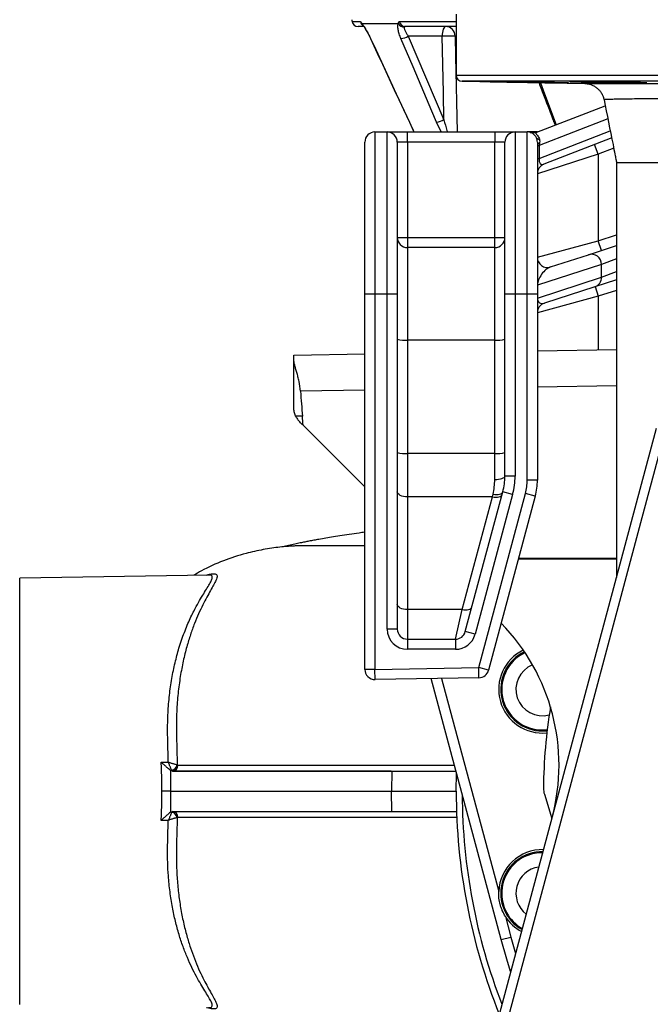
# Model space of a CAD drawing. Header units: millimetres. Extents: x 5446 to 11368, y 2068 to 15413.
# Tile 2 of 9: x 5446 to 6999, y 3293 to 5720. Entities that reach past the tile are written whole.
import ezdxf

# ---------------------------------------------------------------- set-up
doc = ezdxf.new("R2010")
doc.units = ezdxf.units.MM
doc.header["$LTSCALE"] = 5

msp = doc.modelspace()

# ---------------------------------------------------------------- linework, layer by layer
at = {"color": 7, "linetype": 'Continuous', "lineweight": 25}
for p, q in [((6521.3, 5733.6), (6521.3, 5583.1)), ((6292.8, 5703.3), (6279.6, 5703.3)), ((6378.9, 5709.8), (6289.2, 5709.8)), ((6521.3, 5703.3), (6395.6, 5703.3)), ((6486.9, 5679.2), (6403.4, 5679.2)), ((6403.4, 5679.2), (6491, 5473.5)), ((6536, 5568.1), (6837.8, 5562.8)), ((6872.9, 5566.9), (6872.9, 5565.5)), ((6720, 5442.8), (6888.4, 5508)), ((6761.8, 5468.7), (6764.9, 5460.2)), ((6321.3, 5443.3), (6321.3, 5043.3)), ((6321.3, 5443.3), (6351.3, 5443.3)), ((6351.3, 5043.3), (6351.3, 5443.3)), ((6351.3, 5443.3), (6401.3, 5443.3)), ((6401.3, 5418.3), (6401.3, 5443.3)), ((6401.3, 5443.3), (6616.3, 5443.3)), ((6616.3, 5443.3), (6616.3, 5418.3)), ((6616.3, 5443.3), (6666.3, 5443.3)), ((6666.3, 5443.3), (6666.3, 5043.3)), ((6666.3, 5443.3), (6696.3, 5443.3)), ((6721.3, 5443.3), (6696.3, 5443.3)), ((6696.3, 5043.3), (6696.3, 5443.3)), ((6296.3, 5043.3), (6296.3, 5418.3)), ((6376.3, 5418.3), (6376.3, 5043.3)), ((6401.3, 5418.3), (6376.3, 5418.3)), ((6401.3, 5418.3), (6401.3, 5183.3)), ((6616.3, 5418.3), (6401.3, 5418.3)), ((6641.3, 5418.3), (6616.3, 5418.3)), ((6616.3, 5183.3), (6616.3, 5418.3)), ((6641.3, 5043.3), (6641.3, 5418.3)), ((6721.3, 5418.2), (6721.3, 5043.3)), ((6904.3, 5428.4), (6737.3, 5363.7)), ((6871.3, 5388.8), (6862.3, 5412.1)), ((6721.3, 5410.2), (6725.7, 5410.2)), ((6871.3, 5388.8), (6721.3, 5340.4)), ((6725.7, 5410.2), (6725.7, 5378.1)), ((6871.3, 5388.8), (6871.3, 5174.9)), ((6721.3, 5378.1), (6725.7, 5378.1)), ((6916.3, 5368.2), (6916.3, 4345.3)), ((6376.3, 5183.3), (6401.3, 5183.3)), ((6401.3, 5183.3), (6401.3, 5158.3)), ((6401.3, 5183.3), (6616.3, 5183.3)), ((6616.3, 5158.3), (6616.3, 5183.3)), ((6616.3, 5183.3), (6641.3, 5183.3)), ((6721.3, 5134.3), (6871.3, 5174.9)), ((6879, 5151.1), (6871.3, 5174.9)), ((6401.3, 5158.3), (6401.3, 4930.1)), ((6616.3, 5158.3), (6401.3, 5158.3)), ((6616.3, 4930.1), (6616.3, 5158.3)), ((6847, 5140.7), (6916.3, 5163.2)), ((6754, 5110.5), (6847, 5140.7)), ((6879.5, 5116.9), (6721.5, 5065.6)), ((6879.5, 5085.4), (6879.5, 5116.9)), ((6721.5, 5034), (6879.5, 5085.4)), ((6916.3, 5079.1), (6862.4, 5061.6)), ((6721.3, 5065.6), (6721.5, 5065.6)), ((6721.5, 5065.6), (6721.5, 5034)), ((6862.4, 5061.6), (6738.6, 5021.3)), ((6863.6, 5062), (6871.3, 5038.2)), ((6321.3, 5043.3), (6296.3, 5043.3)), ((6296.3, 4118.8), (6296.3, 5043.3)), ((6321.3, 5043.3), (6321.3, 4118.8)), ((6351.3, 5043.3), (6321.3, 5043.3)), ((6351.3, 4218.3), (6351.3, 5043.3)), ((6376.3, 5043.3), (6351.3, 5043.3)), ((6376.3, 5043.3), (6376.3, 4218.3)), ((6666.3, 5043.3), (6641.3, 5043.3)), ((6641.3, 4595.3), (6641.3, 5043.3)), ((6696.3, 5043.3), (6666.3, 5043.3)), ((6666.3, 5043.3), (6666.3, 4595.3)), ((6721.3, 5043.3), (6696.3, 5043.3)), ((6696.3, 4584.8), (6696.3, 5043.3)), ((6721.3, 5043.3), (6721.3, 4584.8)), ((6871.3, 5038.2), (6721.3, 4997.6)), ((6721.3, 5034), (6721.5, 5034)), ((6401.3, 4930.1), (6401.3, 4650.8)), ((6616.3, 4930.1), (6401.3, 4930.1)), ((6616.3, 4650.8), (6616.3, 4930.1)), ((6721.3, 4903.8), (6916.3, 4907.2)), ((6121.3, 4893.3), (6296.3, 4896.4)), ((6121.3, 4882.9), (6121.3, 4893.3)), ((6121.3, 4764), (6121.3, 4882.9)), ((6142.6, 4742.9), (6125.8, 4743.2)), ((6144.1, 4720.5), (6296.3, 4568.3)), ((6481.9, 2724.7), (7014.6, 4713)), ((6401.3, 4650.8), (6401.3, 4543.8)), ((6616.3, 4650.8), (6401.3, 4650.8)), ((6616.3, 4586.7), (6616.3, 4650.8)), ((6666.3, 4595.3), (6641.3, 4595.3)), ((6721.3, 4584.8), (6696.3, 4584.8)), ((6401.3, 4543.8), (6401.3, 4266.1)), ((6610.4, 4543.8), (6401.3, 4543.8)), ((6535.9, 4266.1), (6610.4, 4543.8)), ((6543.8, 4211.8), (6636.2, 4556.5)), ((6660.3, 4550), (6568, 4205.4)), ((6577, 4123.2), (6692, 4552.4)), ((6716.2, 4546), (6601.2, 4116.7)), ((6610.4, 4543.8), (6612, 4550.8)), ((6660.3, 4550), (6636.2, 4556.5)), ((6716.2, 4546), (6692, 4552.4)), ((5911.3, 4351.4), (5446.3, 4343.3)), ((5446.3, 3818.3), (5446.3, 4343.3)), ((6401.3, 4266.1), (6401.3, 4193.3)), ((6535.9, 4266.1), (6401.3, 4266.1)), ((6519.7, 4193.3), (6535.9, 4266.1)), ((6376.3, 4218.3), (6351.3, 4218.3)), ((6568, 4205.4), (6543.8, 4211.8)), ((6401.3, 4193.3), (6519.7, 4193.3)), ((6401.3, 4193.3), (6401.3, 4168.3)), ((6519.7, 4193.3), (6519.7, 4168.3)), ((6519.7, 4168.3), (6401.3, 4168.3)), ((6321.3, 4118.8), (6296.3, 4118.8)), ((6321.3, 4118.8), (6577, 4123.2)), ((6321.7, 4093.8), (6321.3, 4118.8)), ((6577.5, 4098.2), (6577, 4123.2)), ((6601.2, 4116.7), (6577, 4123.2)), ((6577.5, 4098.2), (6321.7, 4093.8)), ((6631.9, 3452.7), (6459.5, 4096.2)), ((5794.8, 3889.9), (5812.2, 3889.9)), ((5822.3, 3868.3), (6362.8, 3868.3)), ((6362.8, 3868.3), (6362.2, 3818.3)), ((6362.8, 3868.3), (6520.6, 3868.3)), ((6521.3, 3818.3), (6522, 3863.1)), ((5446.3, 3293.3), (5446.3, 3818.3)), ((5817.8, 3818.3), (6362.2, 3818.3)), ((6362.2, 3818.3), (6521.3, 3818.3)), ((6362.8, 3768.3), (6362.2, 3818.3)), ((6738.5, 3811.1), (6756.9, 3750.9)), ((5822.3, 3768.3), (6362.8, 3768.3)), ((6362.8, 3768.3), (6522.1, 3768.3)), ((5812.2, 3746.7), (5794.8, 3746.7)), ((6642.4, 3510), (6656.1, 3459.2)), ((6631.9, 3452.7), (6656.1, 3459.2))]:
    msp.add_line(p, q, dxfattribs=at)
at = {"color": 8, "linetype": 'Continuous', "lineweight": 25}
for p, q in [((6264.9, 5715.2), (6285.4, 5715.2)), ((6381.9, 5715.2), (6521.3, 5715.2)), ((6521.3, 5679.2), (6518.7, 5679.2)), ((6310.5, 5673.4), (6310.3, 5673.4)), ((6521.3, 5583.1), (9471.3, 5583.1)), ((9456.6, 5568.1), (6536, 5568.1)), ((6406.2, 5467.7), (6406, 5467.7)), ((6406.2, 5467.7), (6417.3, 5443.3)), ((6484, 5443.3), (6473.1, 5467.7)), ((6894.8, 5475.7), (6725.7, 5410.2)), ((6765.4, 5467.7), (6767.6, 5461.2)), ((6725.7, 5378.1), (6900.8, 5445.8)), ((6909.3, 5403.5), (6871.3, 5388.8)), ((6871.3, 5174.9), (6916.3, 5189.5)), ((6916.3, 5130.9), (6879.5, 5116.9)), ((6879.5, 5085.4), (6916.3, 5099.3)), ((6916.3, 5052.8), (6871.3, 5038.2)), ((6871.3, 5038.2), (6871.3, 4906.4)), ((6296.3, 4806.8), (6137.9, 4804.1)), ((6916.3, 4817.7), (6721.3, 4814.2)), ((6675.2, 4393.1), (6916.3, 4393.3)), ((6916.3, 4390.7), (6674.5, 4390.5)), ((6485.3, 4096.6), (6626.1, 3571)), ((6733.5, 3967), (6745.2, 3967.7)), ((6656.1, 3459.2), (6667.7, 3418.2))]:
    msp.add_line(p, q, dxfattribs=at)
at = {"color": 7, "linetype": 'Continuous', "lineweight": 25, "flags": 128}
for points in [[(6495.4, 5703.3), (6493.8, 5702.9), (6492.2, 5701.5), (6490.8, 5699.3), (6489.5, 5696.3), (6488.4, 5692.6), (6487.6, 5688.5), (6487.1, 5683.9), (6486.9, 5679.2)], [(6491, 5473.5), (6489.7, 5540), (6486.9, 5679.2)], [(6310.5, 5673.4), (6323.2, 5646.2), (6373.8, 5537.5), (6406.2, 5467.7)], [(6473.1, 5467.7), (6461.5, 5494.9), (6415.2, 5603.6), (6385.4, 5673.4)], [(6721.3, 5418.2), (6721.4, 5417.7), (6721.6, 5417.3), (6722, 5416.8), (6722.6, 5416.3), (6723.3, 5415.8), (6724.2, 5415.4), (6725.2, 5414.9), (6726.4, 5414.5)], [(7038.1, 4713.3), (7025.6, 4666.6), (6975.6, 4479.8), (6775.5, 3732.4), (6505.7, 2724.9)], [(6616.3, 4586.7), (6621.2, 4586.9), (6625.9, 4587.4), (6630.2, 4588.2), (6634, 4589.3), (6637.1, 4590.6), (6639.4, 4592), (6640.8, 4593.7), (6641.3, 4595.3)], [(6401.3, 4543.8), (6396.4, 4544.1), (6391.7, 4544.8), (6387.4, 4546), (6383.6, 4547.6), (6380.5, 4549.6), (6378.2, 4551.8), (6376.8, 4554.2), (6376.3, 4556.7)], [(6610.4, 4543.8), (6614.7, 4543.2), (6618.9, 4543), (6622.9, 4543.2), (6626.4, 4543.9), (6629.4, 4544.9), (6631.8, 4546.4), (6633.5, 4548.2), (6634.5, 4550.2)], [(6612, 4550.8), (6616.4, 4550.1), (6620.6, 4549.8), (6624.6, 4550), (6628.1, 4550.6), (6631.1, 4551.5), (6633.5, 4552.9), (6635.2, 4554.6), (6636.2, 4556.5)], [(6401.3, 4266.1), (6396.4, 4266.3), (6391.7, 4267), (6387.4, 4268.2), (6383.6, 4269.8), (6380.5, 4271.8), (6378.2, 4274), (6376.8, 4276.4), (6376.3, 4278.9)], [(6535.9, 4266.1), (6540.3, 4265.4), (6544.5, 4265.2), (6548.4, 4265.4), (6552, 4266.1), (6555, 4267.2), (6557.4, 4268.6), (6559.1, 4270.4), (6560.1, 4272.5)], [(6655.3, 3374.5), (6645.7, 3404.7), (6631.9, 3452.7)]]:
    msp.add_lwpolyline(points, dxfattribs=at)
at = {"color": 8, "linetype": 'Continuous', "lineweight": 25, "flags": 128}
for points in [[(6518.7, 5679.2), (6519.7, 5629.2), (6523.5, 5443.3)], [(6728.6, 5564.7), (6738.9, 5537.5), (6765.4, 5467.7)], [(6765.4, 5467.7), (6763.8, 5467.8), (6762.6, 5468), (6761.9, 5468.5), (6761.7, 5468.7)]]:
    msp.add_lwpolyline(points, dxfattribs=at)
at = {"color": 7, "linetype": 'Continuous', "lineweight": 25}
for centre, radius, start, end in [((6289.4, 5720.4), 25, 181, 191.8942), ((6279.6, 5718.3), 15, 191.8942, 270), ((6392.7, 5717.9), 16, 210.4911, 272.2484), ((6396, 5717.6), 14.3, 189.4836, 268.4623), ((6494.6, 5679.2), 24.1, 359.9586, 88.0028), ((6379.3, 5722.8), 49.8, 277.0796, 298.8921), ((6502.8, 5335.4), 344.1, 87.3494, 92.6506), ((6536.3, 5583.1), 15, 180, 269), ((6467.1, 5516.9), 49.5, 276.9936, 298.9382), ((6321.3, 5418.3), 25, 90, 180), ((6351.3, 5418.3), 25, 0, 90), ((6666.3, 5418.3), 25, 90, 180), ((6696.3, 5418.3), 25, 24.5174, 90), ((6710.9, 5466.1), 25, 252.9548, 291.1613), ((6725.1, 5433.2), 7.53, 216.5017, 278.4924), ((6746.3, 5340.4), 25, 111.1613, 180), ((6401.3, 5183.3), 25, 180, 270), ((6616.3, 5183.3), 25, 270, 0), ((6746.3, 5134.3), 25, 180, 288), ((6854.5, 5116.9), 25, 0.0253, 107.6353), ((6854.7, 5085.2), 24.8, 288.1567, 0.4861), ((6746.3, 4997.6), 25, 108, 180), ((6395.1, 5003.4), 73.6, 255.2041, 274.8338), ((6622.5, 5003.4), 73.6, 265.1662, 284.7959), ((6395.1, 4724.2), 73.6, 255.2041, 274.8338), ((6622.5, 4724.2), 73.6, 265.1662, 284.7959), ((6491.3, 4595.3), 150, 345, 0), ((6491.3, 4595.3), 175, 345, 0), ((6571.3, 4584.8), 125, 345, 0), ((6571.3, 4584.8), 150, 345, 0), ((6274.6, 3882.9), 500, 345.0022, 44.3484), ((6401.3, 4218.3), 50, 180, 270), ((6401.3, 4218.3), 25, 180, 270), ((6519.7, 4218.3), 25, 270, 345), ((6519.7, 4218.3), 50, 270, 345), ((6733.5, 4069.5), 107.5, 115.9424, 275.8973), ((6733.5, 4069.5), 100, 115.277, 276.8634), ((6733.5, 4069.5), 65, 111.8389, 285.0967), ((6321.3, 4118.8), 25, 180, 271), ((6577, 4123.2), 25, 271, 345), ((7996.3, 3818.3), 1260, 170.4965, 179.6498), ((5817.5, 3886.6), 16.9, 281.5624, 349.1315), ((5821.8, 3882.4), 14.2, 273.4128, 1.068), ((7996.3, 3818.3), 1475, 180, 201.8483), ((6786.3, 3825.7), 50, 179.6498, 196.9913), ((5817.5, 3750.1), 16.9, 10.8685, 78.4376), ((5821.8, 3754.2), 14.2, 358.932, 86.5872), ((6733.5, 3567.1), 107.5, 88.4522, 177.9161), ((6733.5, 3567.1), 100, 89.4822, 112.5), ((6733.5, 3567.1), 100, 112.5, 240.5221), ((6733.5, 3567.1), 65, 97.6261, 232.3782), ((6733.5, 3567.1), 107.5, 212.0839, 241.5521)]:
    msp.add_arc(centre, radius, start, end, dxfattribs=at)
at = {"color": 8, "linetype": 'Continuous', "lineweight": 25}
for centre, radius, start, end in [((6300, 5718.2), 15, 191.6598, 234.9967), ((6300.6, 5714.3), 12.2, 201.3506, 223.2218), ((6733.5, 4069.5), 102.5, 115.5015, 270), ((7996.3, 3818.3), 1460.3, 180.3055, 201.0642), ((6733.5, 3567.1), 102.5, 89.1216, 240.8827)]:
    msp.add_arc(centre, radius, start, end, dxfattribs=at)
at = {"color": 7, "linetype": 'Continuous', "lineweight": 25}
for centre, major_axis, ratio, start_param, end_param in [((6746.3, 5426.2), (16.4, 30.4), 0.421761, 2.178222, 2.33161), ((6746.3, 5394), (16.4, 30.4), 0.421761, 2.33161, 3.600562), ((6746.3, 5081.7), (20, 27.9), 0.526363, 0.620761, 2.50308), ((6746.3, 5050.1), (20, 27.9), 0.526363, 2.50308, 3.762353), ((6221.3, 5343), (1.8, 951.6), 0.105072, 2.173043, 2.253282)]:
    msp.add_ellipse(centre, major_axis=major_axis, ratio=ratio, start_param=start_param, end_param=end_param, dxfattribs=at)
for points, knots in [([(6285.4, 5715.2), (6285.5, 5715.2), (6285.8, 5715.1), (6286.3, 5714.5), (6286.5, 5714.2), (6287.1, 5713.2), (6287.5, 5712.6), (6288.3, 5711.3), (6288.7, 5710.6), (6289.2, 5709.8)], [0, 0, 0, 0, 0.25, 0.25, 0.5, 0.5, 0.75, 0.75, 1, 1, 1, 1]), ([(6289.2, 5709.8), (6289.8, 5709.1), (6290.5, 5708.3), (6292, 5706.3), (6292.8, 5705.2), (6294.5, 5702.7), (6295.4, 5701.4), (6297.2, 5698.5), (6298.2, 5697), (6301, 5692.1), (6302.9, 5688.6), (6306.8, 5681.1), (6308.7, 5677.3), (6310.5, 5673.4)], [0, 0, 0, 0, 0.125, 0.125, 0.25, 0.25, 0.375, 0.375, 0.5, 0.5, 0.75, 0.75, 1, 1, 1, 1]), ([(6291, 5706.6), (6291, 5706.6), (6291, 5706.6), (6291.2, 5706.3), (6291.6, 5706), (6291.7, 5705.9)], [0, 0, 0, 0, 0.273285, 0.912586, 1, 1, 1, 1]), ([(6291.7, 5705.9), (6291.8, 5705.7), (6292.2, 5705.3), (6293.6, 5703.5), (6295.7, 5700.5), (6298.4, 5696.1), (6301.6, 5690.6), (6305.1, 5684.1), (6308, 5678.2), (6309.7, 5674.6), (6310.3, 5673.4)], [0, 0, 0, 0, 0.070775, 0.171048, 0.295492, 0.435751, 0.588338, 0.749149, 0.918045, 1, 1, 1, 1]), ([(6385.4, 5673.4), (6383.8, 5677.3), (6382.3, 5681.1), (6380.5, 5686.7), (6380, 5688.5), (6379.1, 5692), (6378.7, 5693.7), (6378.1, 5696.9), (6377.9, 5698.5), (6377.6, 5701.4), (6377.5, 5702.8), (6377.6, 5705.2), (6377.7, 5706.3), (6378.2, 5708.3), (6378.5, 5709.1), (6378.9, 5709.8)], [0, 0, 0, 0, 0.25, 0.25, 0.375, 0.375, 0.5, 0.5, 0.625, 0.625, 0.75, 0.75, 0.875, 0.875, 1, 1, 1, 1]), ([(6378.9, 5709.8), (6378.9, 5710.6), (6379, 5711.3), (6379.2, 5712.6), (6379.5, 5713.2), (6380, 5714.2), (6380.3, 5714.5), (6381, 5715.1), (6381.5, 5715.2), (6381.9, 5715.2)], [0, 0, 0, 0, 0.25, 0.25, 0.5, 0.5, 0.75, 0.75, 1, 1, 1, 1]), ([(6395.6, 5703.3), (6395.1, 5703.3), (6394.6, 5703.2), (6393.8, 5702.7), (6393.5, 5702.4), (6393.3, 5702)], [0, 0, 0, 0, 0.5, 0.5, 1, 1, 1, 1]), ([(6393.3, 5702), (6393.1, 5701.5), (6393.1, 5700.9), (6393.1, 5699.6), (6393.3, 5698.9), (6393.7, 5697.3), (6393.9, 5696.4), (6394.6, 5694.5), (6395, 5693.5), (6396, 5691.5), (6396.5, 5690.5), (6397.7, 5688.3), (6398.3, 5687.2), (6400.3, 5683.8), (6401.7, 5681.5), (6403.4, 5679.2)], [0, 0, 0, 0, 0.125, 0.125, 0.25, 0.25, 0.375, 0.375, 0.5, 0.5, 0.625, 0.625, 0.75, 0.75, 1, 1, 1, 1]), ([(6310.3, 5673.4), (6332.6, 5625.4), (6364.5, 5556.8), (6396.4, 5488.3), (6406, 5467.7)], [0, 0, 0, 0, 0.7, 1, 1, 1, 1]), ([(6599.9, 5567.4), (6600.3, 5567.3), (6601.1, 5567.3), (6605, 5567.2), (6610.6, 5567.1), (6618.1, 5566.9), (6627, 5566.7), (6637.2, 5566.5), (6648.5, 5566.3), (6660.4, 5566.1), (6672.6, 5565.9), (6684.8, 5565.7), (6693.6, 5565.6), (6698.3, 5565.5), (6699.1, 5565.5)], [0, 0, 0, 0, 0.08909, 0.178181, 0.267273, 0.356373, 0.445473, 0.534585, 0.623698, 0.712821, 0.801945, 0.891073, 0.980201, 1, 1, 1, 1]), ([(6722.8, 5565.5), (6719.8, 5565.5), (6713.7, 5565.7), (6703.1, 5565.9), (6691.6, 5566.1), (6679.5, 5566.3), (6667.3, 5566.5), (6655.1, 5566.7), (6643.5, 5566.9), (6631.7, 5567), (6621.4, 5567.2), (6612.8, 5567.3), (6606.6, 5567.4), (6602.3, 5567.4), (6599.9, 5567.4), (6600, 5567.4), (6600, 5567.4)], [0, 0, 0, 0, 0.071449, 0.142898, 0.214897, 0.286896, 0.3589, 0.430903, 0.502904, 0.574904, 0.664733, 0.736709, 0.808684, 0.880659, 0.952635, 1, 1, 1, 1]), ([(6699.1, 5565.5), (6703.5, 5565.4), (6711, 5565.2), (6723, 5565), (6734, 5564.8), (6744.9, 5564.6), (6755.6, 5564.5), (6765.6, 5564.3), (6774.7, 5564.2), (6782.6, 5564.1), (6789.2, 5564), (6794.1, 5563.9), (6797.4, 5563.9), (6798.1, 5563.9), (6798.5, 5563.9)], [0, 0, 0, 0, 0.10916, 0.190153, 0.271146, 0.352144, 0.433141, 0.514135, 0.59513, 0.676113, 0.757097, 0.838068, 0.919039, 1, 1, 1, 1]), ([(6798.3, 5563.9), (6798.3, 5563.9), (6798.3, 5564), (6796, 5564), (6792.1, 5564.1), (6786.3, 5564.3), (6779.1, 5564.4), (6770.6, 5564.6), (6761.1, 5564.8), (6750.8, 5565), (6737.9, 5565.2), (6728.5, 5565.4), (6722.8, 5565.5)], [0, 0, 0, 0, 0.070926, 0.168085, 0.265243, 0.362412, 0.45958, 0.556763, 0.653947, 0.751144, 0.848341, 1, 1, 1, 1]), ([(6725.3, 5564.7), (6729.6, 5553.3), (6741.8, 5521.3), (6753.9, 5489.3), (6761.8, 5468.8)], [0, 0, 0, 0, 0.357425, 1, 1, 1, 1]), ([(6801.4, 5567.1), (6801.9, 5567.1), (6802.7, 5567), (6806.6, 5566.9), (6812.2, 5566.7), (6819.7, 5566.5), (6828.6, 5566.3), (6838.8, 5566.1), (6849.8, 5565.8), (6861.3, 5565.6), (6869, 5565.5), (6872.9, 5565.5)], [0, 0, 0, 0, 0.1124196, 0.2248511, 0.3372827, 0.4497298, 0.5621769, 0.6746371, 0.7870973, 0.8935487, 1, 1, 1, 1]), ([(6940.4, 5565.5), (6939.9, 5565.5), (6937.7, 5565.6), (6932.8, 5565.7), (6924.8, 5565.9), (6915.3, 5566.1), (6904.7, 5566.4), (6893.1, 5566.6), (6881.1, 5566.8), (6868.8, 5566.9), (6856.7, 5567.1), (6845, 5567.2), (6833.3, 5567.3), (6822.9, 5567.4), (6814.4, 5567.4), (6808.1, 5567.4), (6803.9, 5567.3), (6801.5, 5567.3), (6801.5, 5567.2), (6801.5, 5567.2)], [0, 0, 0, 0, 0.0193819, 0.0810391, 0.1426963, 0.2043614, 0.2660266, 0.3276945, 0.3893624, 0.451027, 0.5126915, 0.5743485, 0.6360054, 0.7129115, 0.774553, 0.8361945, 0.8978359, 0.9594773, 1, 1, 1, 1]), ([(6837.8, 5562.8), (6837.8, 5562.8), (6838, 5562.8), (6842.6, 5562.8), (6850.8, 5562.8), (6862.6, 5562.8), (6877.9, 5562.7), (6897, 5562.7), (6919.8, 5562.7), (6945.8, 5562.7), (6974.9, 5562.7), (7006.8, 5562.7), (7042.1, 5562.7), (7080.7, 5562.7), (7122.7, 5562.7), (7167.1, 5562.7), (7213.8, 5562.7), (7262.5, 5562.7), (7313.9, 5562.7), (7368.1, 5562.7), (7424.7, 5562.7), (7482.8, 5562.7), (7542.2, 5562.7), (7602.5, 5562.7), (7664.6, 5562.7), (7728.5, 5562.7), (7793.8, 5562.7), (7860.4, 5562.7), (7927.9, 5562.7), (7973.5, 5562.7), (7996.3, 5562.7)], [0, 0, 0, 0, 0.022704, 0.05937, 0.094716, 0.13009, 0.165437, 0.20181, 0.238212, 0.274585, 0.30996, 0.345363, 0.380738, 0.41713, 0.453552, 0.489944, 0.525524, 0.561131, 0.596711, 0.63331, 0.669938, 0.706537, 0.742342, 0.778175, 0.813979, 0.850839, 0.887729, 0.924588, 0.962225, 1, 1, 1, 1]), ([(6839.4, 5562.7), (6839.7, 5562.7), (6840.9, 5562.6), (6844.7, 5562.2), (6849.9, 5561.1), (6856.8, 5558.7), (6863.6, 5555), (6870.1, 5550.1), (6875.4, 5544.4), (6880, 5537.8), (6883.5, 5530.5), (6884.8, 5525.2), (6885.4, 5522.6)], [0, 0, 0, 0, 0.015667, 0.072067, 0.165621, 0.26385, 0.400637, 0.51589, 0.631876, 0.753692, 0.878562, 1, 1, 1, 1]), ([(6872.9, 5565.5), (6876.8, 5565.4), (6883.1, 5565.2), (6894.5, 5565), (6904.5, 5564.8), (6915.2, 5564.6), (6926.2, 5564.4), (6937.1, 5564.3), (6947.8, 5564.1), (6957.8, 5564), (6966.9, 5564), (6974.8, 5563.9), (6981.4, 5563.9), (6986.3, 5563.9), (6989.7, 5564), (6990.3, 5564), (6990.7, 5564.1)], [0, 0, 0, 0, 0.11367, 0.18186, 0.250051, 0.318244, 0.386437, 0.454626, 0.522816, 0.590995, 0.659175, 0.727344, 0.795513, 0.863675, 0.931837, 1, 1, 1, 1]), ([(6990.6, 5564.1), (6990.6, 5564.1), (6990.5, 5564.2), (6988.3, 5564.3), (6984.3, 5564.5), (6978.6, 5564.7), (6971.4, 5564.9), (6962.9, 5565), (6952.7, 5565.3), (6944.8, 5565.4), (6940.4, 5565.5)], [0, 0, 0, 0, 0.090764, 0.216315, 0.341866, 0.467437, 0.593008, 0.718596, 0.844183, 1, 1, 1, 1]), ([(6885.4, 5522.6), (6892.8, 5485.7), (6901.8, 5441), (6911.5, 5392.3), (6914.2, 5378.6), (6915.5, 5372.2), (6916, 5369.6), (6916.2, 5368.8), (6916.2, 5368.6), (6916.3, 5368.5), (6916.3, 5368.3), (6916.3, 5368.3), (6916.3, 5368.3)], [0, 0, 0, 0, 0.712707, 0.864928, 0.940328, 0.974686, 0.988402, 0.990116, 0.991474, 0.992653, 0.993822, 1, 1, 1, 1]), ([(6406, 5467.7), (6408.4, 5462.6), (6412.2, 5454.5), (6415.8, 5446.4), (6417.1, 5443.3)], [0, 0, 0, 0, 0.624833, 1, 1, 1, 1]), ([(6720, 5442.8), (6718.9, 5442.4), (6718.1, 5442), (6717.4, 5441.1), (6717.3, 5440.8), (6717.3, 5440.1), (6717.5, 5439.6), (6718.1, 5438.8), (6718.4, 5438.5), (6718.9, 5437.9), (6719.3, 5437.5), (6720.3, 5436.3), (6721.2, 5435.3), (6722.8, 5433.1), (6723.7, 5431.8), (6725.1, 5429), (6725.8, 5427.4), (6726.2, 5425.7)], [0, 0, 0, 0, 0.25, 0.25, 0.375, 0.375, 0.5, 0.5, 0.5625, 0.5625, 0.625, 0.625, 0.75, 0.75, 0.875, 0.875, 1, 1, 1, 1]), ([(6721.3, 5418.2), (6721.3, 5420.1), (6721.1, 5422), (6720.3, 5425.5), (6719.7, 5427.1), (6719, 5428.7)], [0, 0, 0, 0, 0.5, 0.5, 1, 1, 1, 1]), ([(6726.2, 5425.7), (6726.7, 5423.9), (6726.9, 5422.1), (6727, 5418.3), (6726.8, 5416.4), (6726.4, 5414.5)], [0, 0, 0, 0, 0.5, 0.5, 1, 1, 1, 1]), ([(6916.6, 5368.3), (6916.7, 5368.3), (6916.9, 5368.3), (6921.7, 5368.3), (6930, 5368.3), (6942.2, 5368.3), (6957.9, 5368.3), (6971.5, 5368.3), (6978.3, 5368.3)], [0, 0, 0, 0, 0.136689, 0.306505, 0.47949, 0.652093, 0.824404, 1, 1, 1, 1]), ([(6978.3, 5368.3), (6982.8, 5368.3), (6987.5, 5368.3), (6997.4, 5368.3), (7002.5, 5368.3), (7018.6, 5368.3), (7030.3, 5368.3), (7067.6, 5368.3), (7095.8, 5368.3), (7143.2, 5368.3), (7159.8, 5368.3), (7181.7, 5368.3), (7186.1, 5368.3), (7195.1, 5368.3), (7199.6, 5368.3), (7213.3, 5368.3), (7222.6, 5368.3), (7251, 5368.3), (7270.6, 5368.3), (7311.2, 5368.3), (7332.2, 5368.3), (7353.9, 5368.3)], [0, 0, 0, 0, 0.0625, 0.0625, 0.125, 0.125, 0.25, 0.25, 0.5, 0.5, 0.625, 0.625, 0.65625, 0.65625, 0.6875, 0.6875, 0.75, 0.75, 0.875, 0.875, 1, 1, 1, 1]), ([(6137.9, 4804.1), (6137.3, 4812.6), (6136, 4820.7), (6133.5, 4832.3), (6132.6, 4836.2), (6130.7, 4843.5), (6129.7, 4847), (6127.7, 4853.7), (6126.8, 4857), (6125.5, 4861.6), (6125, 4863.1), (6124.3, 4866.1), (6123.9, 4867.5), (6122.9, 4871.6), (6122.3, 4874.1), (6121.5, 4878.8), (6121.3, 4880.9), (6121.3, 4882.9)], [0, 0, 0, 0, 0.25, 0.25, 0.375, 0.375, 0.5, 0.5, 0.625, 0.625, 0.6875, 0.6875, 0.75, 0.75, 0.875, 0.875, 1, 1, 1, 1]), ([(6125.8, 4743.2), (6124.3, 4746.6), (6123.2, 4750), (6122, 4755.2), (6121.8, 4757), (6121.5, 4759.6), (6121.4, 4760.5), (6121.3, 4762.2), (6121.3, 4763.1), (6121.3, 4764)], [0, 0, 0, 0, 0.5, 0.5, 0.75, 0.75, 0.875, 0.875, 1, 1, 1, 1]), ([(6125.8, 4743.2), (6127, 4740.7), (6128.4, 4738.1), (6131.8, 4733.2), (6133.7, 4730.9), (6135.9, 4728.7)], [0, 0, 0, 0, 0.5, 0.5, 1, 1, 1, 1]), ([(6612, 4550.8), (6613.4, 4556.5), (6614.5, 4562.4), (6615.9, 4574.3), (6616.3, 4580.5), (6616.3, 4586.7)], [0, 0, 0, 0, 0.5, 0.5, 1, 1, 1, 1]), ([(6296.3, 4456.8), (6293.8, 4456.5), (6282.7, 4454.9), (6264, 4452.2), (6240.8, 4448.8), (6219.6, 4445.4), (6200.7, 4442.3), (6184.5, 4439.5), (6170.8, 4437), (6159.1, 4434.8), (6148.2, 4432.7), (6136.7, 4430.3), (6123.3, 4427.5), (6108.7, 4424.3), (6098.7, 4421.9), (6093.6, 4420.7)], [0, 0, 0, 0, 0.033314, 0.146078, 0.256536, 0.358673, 0.452559, 0.538264, 0.605264, 0.666338, 0.721522, 0.778613, 0.845801, 0.92313, 1, 1, 1, 1]), ([(6296.3, 4423.3), (6293.7, 4423.3), (6283.5, 4423.3), (6267.1, 4423.3), (6247.9, 4423.3), (6231, 4423.3), (6216.4, 4423.3), (6204.1, 4423.3), (6194, 4423.3), (6187, 4423.3), (6180.2, 4423.3), (6173.1, 4423.3), (6166.1, 4423.3), (6159.2, 4423.3), (6153.8, 4423.3), (6149, 4423.3), (6145.9, 4423.3), (6140, 4423.3), (6130.8, 4423.1), (6119.1, 4422.7), (6104.3, 4421.8), (6086.5, 4420.2), (6066.6, 4417.6), (6045.8, 4414.1), (6024.7, 4409.8), (5991.7, 4401.6), (5947.4, 4386.8), (5904.4, 4368.4), (5881.3, 4354.5), (5875.2, 4350.8)], [0, 0, 0, 0, 0.010748, 0.041821, 0.073028, 0.105529, 0.140281, 0.178004, 0.219202, 0.263492, 0.306577, 0.347706, 0.405486, 0.458921, 0.508023, 0.543574, 0.576417, 0.605655, 0.628429, 0.650519, 0.673293, 0.698029, 0.725581, 0.754141, 0.783007, 0.81216, 0.891049, 0.971201, 1, 1, 1, 1]), ([(5796, 3818.3), (5796.2, 3830.3), (5796.2, 3842.3), (5795.9, 3866.2), (5795.5, 3878.1), (5794.8, 3889.9)], [0, 0, 0, 0, 0.5, 0.5, 1, 1, 1, 1]), ([(5817.5, 3870), (5816.3, 3871), (5814.7, 3872.3), (5812.1, 3874.5), (5811.2, 3875.3), (5809.3, 3876.9), (5808.4, 3877.8), (5806.4, 3879.5), (5805.4, 3880.4), (5803.3, 3882.2), (5802.3, 3883.2), (5800.2, 3885.1), (5799.1, 3886), (5797.5, 3887.5), (5797, 3888), (5795.9, 3888.9), (5795.4, 3889.4), (5794.8, 3889.9)], [0, 0, 0, 0, 0.25, 0.25, 0.375, 0.375, 0.5, 0.5, 0.625, 0.625, 0.75, 0.75, 0.875, 0.875, 0.9375, 0.9375, 1, 1, 1, 1]), ([(5834.2, 3883.4), (5833.1, 3883.5), (5831.7, 3883.8), (5829.4, 3884.4), (5828.6, 3884.6), (5826.8, 3885.1), (5825.9, 3885.4), (5824, 3886), (5823, 3886.3), (5821, 3886.9), (5819.9, 3887.3), (5817.8, 3888), (5816.7, 3888.4), (5815, 3888.9), (5814.5, 3889.1), (5813.4, 3889.5), (5812.8, 3889.7), (5812.2, 3889.9)], [0, 0, 0, 0, 0.25, 0.25, 0.375, 0.375, 0.5, 0.5, 0.625, 0.625, 0.75, 0.75, 0.875, 0.875, 0.9375, 0.9375, 1, 1, 1, 1]), ([(5820.9, 3870), (5820.5, 3870.8), (5820, 3871.9), (5819.1, 3873.9), (5818.7, 3874.7), (5818.1, 3876.3), (5817.7, 3877.1), (5816.9, 3878.8), (5816.5, 3879.7), (5815.7, 3881.6), (5815.3, 3882.6), (5814.5, 3884.6), (5814, 3885.7), (5813.4, 3887.3), (5813.1, 3887.8), (5812.7, 3888.9), (5812.5, 3889.4), (5812.2, 3889.9)], [0, 0, 0, 0, 0.25, 0.25, 0.375, 0.375, 0.5, 0.5, 0.625, 0.625, 0.75, 0.75, 0.875, 0.875, 0.9375, 0.9375, 1, 1, 1, 1]), ([(6361, 3868.3), (6342.2, 3868.3), (6299.6, 3868.3), (6236.3, 3868.3), (6170.5, 3868.3), (6107.7, 3868.3), (6047.3, 3868.3), (5989.6, 3868.3), (5934.7, 3868.3), (5883.3, 3868.3), (5846.6, 3868.3), (5827.1, 3868.3), (5822.7, 3868.3)], [0, 0, 0, 0, 0.085381, 0.193984, 0.30268, 0.411377, 0.519981, 0.631707, 0.743535, 0.855362, 0.967087, 1, 1, 1, 1]), ([(5794.8, 3746.7), (5795.5, 3758.5), (5795.9, 3770.4), (5796.2, 3794.3), (5796.2, 3806.3), (5796, 3818.3)], [0, 0, 0, 0, 0.5, 0.5, 1, 1, 1, 1]), ([(5817.8, 3818.3), (5816.7, 3818.3), (5815.5, 3818.3), (5813.2, 3818.3), (5812.4, 3818.3), (5810.6, 3818.3), (5809.7, 3818.3), (5806.9, 3818.3), (5804.8, 3818.3), (5801.5, 3818.3), (5800.5, 3818.3), (5798.2, 3818.3), (5797.1, 3818.3), (5796, 3818.3)], [0, 0, 0, 0, 0.25, 0.25, 0.375, 0.375, 0.5, 0.5, 0.75, 0.75, 0.875, 0.875, 1, 1, 1, 1]), ([(5817.5, 3766.6), (5816.3, 3765.6), (5814.7, 3764.3), (5812.1, 3762.1), (5811.2, 3761.3), (5809.3, 3759.7), (5808.4, 3758.9), (5806.4, 3757.1), (5805.4, 3756.2), (5803.3, 3754.4), (5802.3, 3753.5), (5800.2, 3751.6), (5799.1, 3750.6), (5797.5, 3749.1), (5797, 3748.7), (5795.9, 3747.7), (5795.4, 3747.2), (5794.8, 3746.7)], [0, 0, 0, 0, 0.25, 0.25, 0.375, 0.375, 0.5, 0.5, 0.625, 0.625, 0.75, 0.75, 0.875, 0.875, 0.9375, 0.9375, 1, 1, 1, 1]), ([(5820.9, 3766.6), (5820.5, 3765.8), (5820, 3764.7), (5819.1, 3762.7), (5818.7, 3761.9), (5818.1, 3760.4), (5817.7, 3759.5), (5816.9, 3757.8), (5816.5, 3756.9), (5815.7, 3755), (5815.3, 3754), (5814.5, 3752), (5814, 3751), (5813.4, 3749.4), (5813.1, 3748.8), (5812.7, 3747.8), (5812.5, 3747.2), (5812.2, 3746.7)], [0, 0, 0, 0, 0.25, 0.25, 0.375, 0.375, 0.5, 0.5, 0.625, 0.625, 0.75, 0.75, 0.875, 0.875, 0.9375, 0.9375, 1, 1, 1, 1]), ([(5822.7, 3768.3), (5827, 3768.3), (5848.9, 3768.3), (5891.1, 3768.3), (5952.2, 3768.3), (6018.1, 3768.3), (6088.5, 3768.3), (6163.1, 3768.3), (6239.6, 3768.3), (6305.7, 3768.3), (6346.4, 3768.3), (6361, 3768.3)], [0, 0, 0, 0, 0.0323235, 0.1626153, 0.2932281, 0.4240055, 0.554785, 0.6854025, 0.8156974, 0.9342123, 1, 1, 1, 1]), ([(5834.2, 3753.3), (5833.1, 3753.1), (5831.7, 3752.8), (5829.4, 3752.2), (5828.6, 3752), (5826.8, 3751.5), (5825.9, 3751.2), (5824, 3750.7), (5823, 3750.3), (5821, 3749.7), (5819.9, 3749.4), (5817.8, 3748.6), (5816.7, 3748.3), (5815, 3747.7), (5814.5, 3747.5), (5813.4, 3747.1), (5812.8, 3746.9), (5812.2, 3746.7)], [0, 0, 0, 0, 0.25, 0.25, 0.375, 0.375, 0.5, 0.5, 0.625, 0.625, 0.75, 0.75, 0.875, 0.875, 0.9375, 0.9375, 1, 1, 1, 1]), ([(5836, 3753.9), (5835.7, 3753.9), (5835.4, 3753.9), (5834.7, 3753.6), (5834.5, 3753.5), (5834.2, 3753.3)], [0, 0, 0, 0, 0.5, 0.5, 1, 1, 1, 1]), ([(6642.4, 3510), (6639.6, 3514.6), (6637.1, 3519.3), (6633.9, 3526.6), (6633, 3529.1), (6631.2, 3534.2), (6630.4, 3536.7), (6628.3, 3544.5), (6627.3, 3549.7), (6626.4, 3557.7), (6626.2, 3560.3), (6626, 3565.7), (6626, 3568.3), (6626.1, 3571)], [0, 0, 0, 0, 0.25, 0.25, 0.375, 0.375, 0.5, 0.5, 0.75, 0.75, 0.875, 0.875, 1, 1, 1, 1])]:
    msp.add_open_spline(points, degree=3, knots=knots, dxfattribs=at)
at = {"color": 8, "linetype": 'Continuous', "lineweight": 25}
for points, knots in [([(7996.3, 5525.1), (7976.1, 5525.1), (7935.7, 5525.1), (7875.4, 5525.2), (7814.8, 5525.4), (7754.3, 5525.5), (7693.9, 5525.7), (7635, 5525.9), (7577.6, 5526.1), (7521.9, 5526.2), (7467.2, 5526.3), (7413.5, 5526.4), (7361.3, 5526.5), (7311.1, 5526.5), (7263.2, 5526.4), (7217.8, 5526.3), (7174.3, 5526.2), (7133, 5526), (7094.2, 5525.8), (7058.8, 5525.5), (7026.7, 5525.3), (6997.9, 5525), (6972, 5524.7), (6949.1, 5524.4), (6929.5, 5524.1), (6913.5, 5523.8), (6901.2, 5523.5), (6892.3, 5523.2), (6887.1, 5522.9), (6884.9, 5522.7), (6885.5, 5522.6), (6885.6, 5522.6)], [0, 0, 0, 0, 0.034666, 0.06936, 0.104027, 0.139694, 0.175389, 0.211057, 0.245911, 0.28079, 0.315644, 0.351469, 0.387323, 0.423148, 0.458691, 0.494262, 0.529806, 0.566386, 0.602997, 0.639577, 0.675022, 0.710495, 0.74594, 0.782425, 0.818941, 0.855426, 0.890682, 0.925965, 0.961221, 0.997507, 1, 1, 1, 1]), ([(6491, 5473.5), (6493.5, 5464.6), (6496.2, 5454.5), (6499.4, 5444.5), (6499.8, 5443.3)], [0, 0, 0, 0, 0.885795, 1, 1, 1, 1]), ([(5812.2, 3889.9), (5811.9, 3903.8), (5811.2, 3931.5), (5810.3, 3972.2), (5811.2, 4013.7), (5814.8, 4055.3), (5820.7, 4096.4), (5828.7, 4135.3), (5838.9, 4173.5), (5851.6, 4210.3), (5866.2, 4244.8), (5879.9, 4272), (5892, 4293.3), (5902, 4309.6), (5910.6, 4323.6), (5917.1, 4334.8), (5920.7, 4343.2), (5920.6, 4348.7), (5917.6, 4351.4), (5913, 4351.2), (5911.3, 4351.1)], [0, 0, 0, 0, 0.054164, 0.108409, 0.162533, 0.223332, 0.284423, 0.345548, 0.406394, 0.477751, 0.549299, 0.620682, 0.671695, 0.722869, 0.773978, 0.824902, 0.874177, 0.923602, 0.972797, 1, 1, 1, 1]), ([(5905.9, 4351.3), (5908.7, 4352.1), (5914.8, 4353.8), (5922.1, 4354.8), (5927.9, 4354.6), (5931.5, 4352.8), (5932.9, 4349.5), (5932.2, 4344.6), (5929.4, 4337.3), (5924.1, 4327.1), (5916.3, 4313.4), (5907.2, 4297), (5897.2, 4277.9), (5886.9, 4256.2), (5876.6, 4231.7), (5866.8, 4204.6), (5857.4, 4174), (5848.8, 4139.7), (5841.5, 4101.3), (5836, 4059.9), (5833, 4020.3), (5831.9, 3983.8), (5832.3, 3951.1), (5833.5, 3917.6), (5833.9, 3894.8), (5834.2, 3883.4)], [0, 0, 0, 0, 0.029162, 0.063023, 0.096879, 0.130979, 0.165082, 0.200268, 0.235462, 0.281977, 0.328507, 0.376248, 0.423995, 0.472339, 0.520683, 0.570098, 0.61951, 0.673796, 0.728077, 0.784403, 0.840724, 0.880169, 0.919613, 0.959805, 1, 1, 1, 1]), ([(5836, 3882.7), (5840.4, 3882.7), (5859.3, 3882.7), (5894.8, 3882.7), (5944.3, 3882.7), (5997.1, 3882.7), (6053.6, 3882.7), (6113.9, 3882.7), (6177.8, 3882.7), (6244.9, 3882.7), (6314.2, 3882.7), (6385.7, 3882.7), (6452.8, 3882.7), (6497.5, 3882.7), (6516.7, 3882.7)], [0, 0, 0, 0, 0.027098, 0.116514, 0.206007, 0.295501, 0.384918, 0.47691, 0.568986, 0.661061, 0.753054, 0.842758, 0.932553, 1, 1, 1, 1]), ([(5911.4, 3285.5), (5913.5, 3285.5), (5917.6, 3285.4), (5920.1, 3287.6), (5921, 3290.9), (5919.8, 3295.7), (5916.6, 3302.7), (5910.8, 3312.7), (5902.2, 3326.4), (5892.3, 3342.8), (5881.4, 3361.9), (5870.2, 3383.6), (5859.1, 3408.2), (5848.4, 3435.4), (5838.4, 3465.3), (5829.6, 3497.7), (5822.1, 3532.7), (5816.2, 3570.2), (5812.4, 3607.3), (5810.5, 3642.8), (5810.2, 3676.6), (5811.3, 3711.2), (5811.9, 3734.9), (5812.2, 3746.7)], [0, 0, 0, 0, 0.0357356, 0.0696197, 0.103507, 0.138447, 0.1733947, 0.2237558, 0.274137, 0.325891, 0.3776509, 0.4309273, 0.4842029, 0.5386619, 0.5931173, 0.6482214, 0.7033211, 0.7601418, 0.8169582, 0.8622377, 0.907516, 0.9537575, 1, 1, 1, 1]), ([(5834.2, 3753.3), (5833.9, 3740.8), (5833.3, 3715.9), (5832.1, 3678.8), (5832, 3642.2), (5833.7, 3604.9), (5837.1, 3567.7), (5842.4, 3530.5), (5849.3, 3495.1), (5857.5, 3462.2), (5866.6, 3432.4), (5876.4, 3405.4), (5886.8, 3380.6), (5897.2, 3358.7), (5907.1, 3339.8), (5916.2, 3323.5), (5924, 3309.6), (5929.3, 3299.5), (5932.1, 3292.5), (5932.9, 3287.8), (5932, 3284.4), (5928.6, 3282), (5921, 3281.8), (5912.7, 3283.1), (5906.7, 3285.1), (5906.1, 3285.3)], [0, 0, 0, 0, 0.043967, 0.087931, 0.132872, 0.177814, 0.227769, 0.277727, 0.329297, 0.380872, 0.429449, 0.47803, 0.527725, 0.577422, 0.624016, 0.670606, 0.718311, 0.766, 0.797826, 0.829647, 0.862278, 0.894907, 0.944094, 0.994071, 1, 1, 1, 1]), ([(6523.6, 3753.9), (6512.1, 3753.9), (6472.1, 3753.9), (6407.1, 3753.9), (6328.1, 3753.9), (6250.7, 3753.9), (6175, 3753.9), (6101.5, 3753.9), (6031.8, 3753.9), (5966.1, 3753.9), (5904.7, 3753.9), (5862.3, 3753.9), (5840.3, 3753.9), (5836, 3753.9)], [0, 0, 0, 0, 0.039519, 0.137575, 0.235685, 0.333745, 0.439174, 0.544667, 0.650097, 0.757909, 0.865789, 0.9736, 1, 1, 1, 1])]:
    msp.add_open_spline(points, degree=3, knots=knots, dxfattribs=at)
at = {"color": 7, "linetype": 'Continuous', "lineweight": 25}
for points in [[(6144.1, 4720.5), (6143.6, 4728), (6143.1, 4735.4), (6142.6, 4742.9)], [(6144.1, 4720.5), (6141.2, 4723.4), (6138.4, 4726.2), (6135.9, 4728.7)], [(5834.2, 3883.4), (5834.7, 3882.9), (5835.4, 3882.7), (5836, 3882.7)], [(5817.5, 3870), (5818, 3852.8), (5818.1, 3835.6), (5817.8, 3818.3)], [(5822.3, 3868.3), (5820.6, 3868.3), (5819.1, 3868.9), (5817.5, 3870)], [(5822.7, 3868.3), (5822.1, 3868.3), (5821.5, 3868.9), (5820.9, 3870)], [(5817.8, 3818.3), (5818.1, 3801), (5818, 3783.8), (5817.5, 3766.6)], [(5817.5, 3766.6), (5819.1, 3767.7), (5820.6, 3768.3), (5822.3, 3768.3)], [(5820.9, 3766.6), (5821.5, 3767.8), (5822.1, 3768.3), (5822.7, 3768.3)]]:
    msp.add_open_spline(points, degree=3, dxfattribs=at)

doc.saveas('drawing.dxf')
